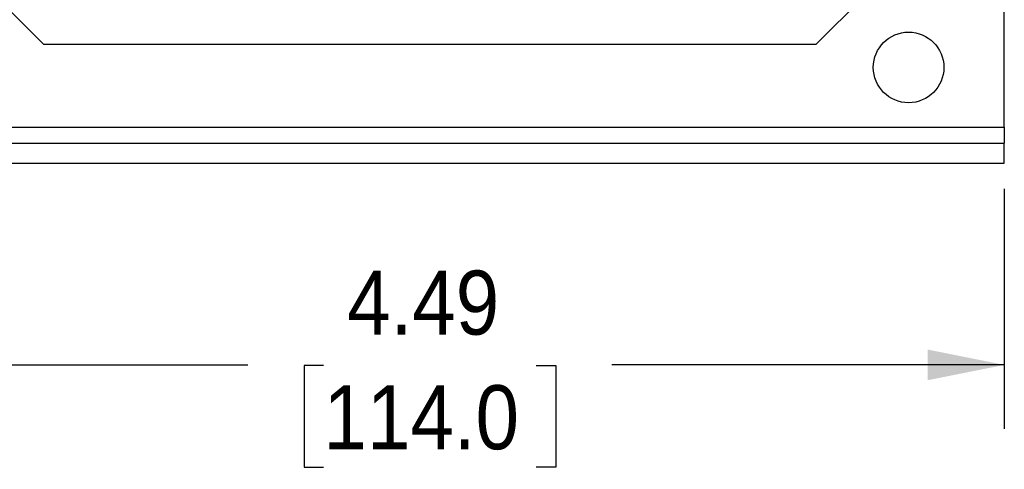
# Model space of a CAD drawing. Header units: inches. Extents: x 0 to 22, y 0 to 17.
# Tile 3 of 33: x 2.9 to 6.7, y 4.2 to 5.9. Entities that reach past the tile are written whole.
import ezdxf

# ---------------------------------------------------------------- set-up
doc = ezdxf.new("R2010")
doc.units = ezdxf.units.IN
doc.header["$LTSCALE"] = 2
doc.header["$MEASUREMENT"] = 0
doc.linetypes.add('SLD-Solid', pattern=[0])
doc.layers.add('DIMENSIONS', color=140, linetype='SLD-Solid', lineweight=25)
doc.styles.add('SLDTEXTSTYLE0', font='GOTHIC.TTF', dxfattribs={"width": 0.913})
doc.dimstyles.new('SLDDIMSTYLE0', dxfattribs={"dimtxt": 0.25, "dimasz": 0.3, "dimexe": 0, "dimexo": 0.0625, "dimgap": 0.0625, "dimtad": 0, "dimtih": 1, "dimtoh": 1, "dimrnd": 1e-09, "dimzin": 12, "dimdsep": 46, "dimtxsty": 'SLDTEXTSTYLE0', "dimsah": 1, "dimcen": 0.09, "dimadec": 0, "dimazin": 3, "dimtfac": 1, "dimtofl": 0, "dimtmove": 0, "dimatfit": 3, "dimfxl": 0, "dimfrac": 2, "dimtolj": 1, "dimtzin": 12, "dimarcsym": 0})

# ---------------------------------------------------------------- blocks, each defined once
blk = doc.blocks.new('_D')
at = {"layer": 'DIMENSIONS'}
for p, q in [((2.232, 5.2735), (2.232, 4.3361)), ((6.7202, 5.2735), (6.7202, 4.3361)), ((2.232, 4.5861), (3.7651, 4.5861)), ((4.0605, 4.5842), (3.9843, 4.5842)), ((3.9843, 4.5842), (3.9843, 4.1873)), ((4.8917, 4.5842), (4.9679, 4.5842)), ((4.9679, 4.5842), (4.9679, 4.1873)), ((6.7202, 4.5861), (5.1871, 4.5861)), ((3.9843, 4.1873), (4.0605, 4.1873)), ((4.9679, 4.1873), (4.8917, 4.1873))]:
    blk.add_line(p, q, dxfattribs=at)
for points in [[(2.232, 4.5861), (2.532, 4.5261), (2.532, 4.6461)], [(6.7202, 4.5861), (6.4202, 4.6461), (6.4202, 4.5261)]]:
    blk.add_solid(points, dxfattribs=at)
at = {"layer": 'DIMENSIONS', "char_height": 0.25, "attachment_point": 1, "style": 'SLDTEXTSTYLE0'}
for s, insert in [('4.49', (4.1528, 4.9543)), ('114.0', (4.0605, 4.5067))]:
    blk.add_mtext(s, dxfattribs=dict(at, insert=insert))

msp = doc.modelspace()

# ---------------------------------------------------------------- linework, layer by layer
for p, q in [((2.9682, 5.8369), (2.732, 6.0731)), ((6.2202, 6.0731), (5.984, 5.8369)), ((6.7202, 5.5147), (6.7202, 6.0731)), ((5.984, 5.8369), (2.9682, 5.8369)), ((2.232, 5.5147), (6.7202, 5.5147)), ((6.7202, 5.5147), (6.7202, 5.4522)), ((2.232, 5.4522), (6.7202, 5.4522)), ((6.7202, 5.3735), (6.7202, 5.4522)), ((2.232, 5.3735), (6.7202, 5.3735))]:
    msp.add_line(p, q)
msp.add_circle((6.3462, 5.7475), 0.1378)

# ---------------------------------------------------------------- dimensions: what is measured, and where the dimension line sits
at = {"layer": 'DIMENSIONS'}
dim = msp.add_linear_dim(base=(6.7202, 4.5861), p1=(2.232, 5.3735), p2=(6.7202, 5.3735), angle=0, dimstyle='SLDDIMSTYLE0', dxfattribs=at)
dim.commit()
dim.dimension.update_dxf_attribs({"geometry": '_D', "text_midpoint": (4.4761, 4.5861), "dimtype": 160})

doc.saveas('drawing.dxf')
